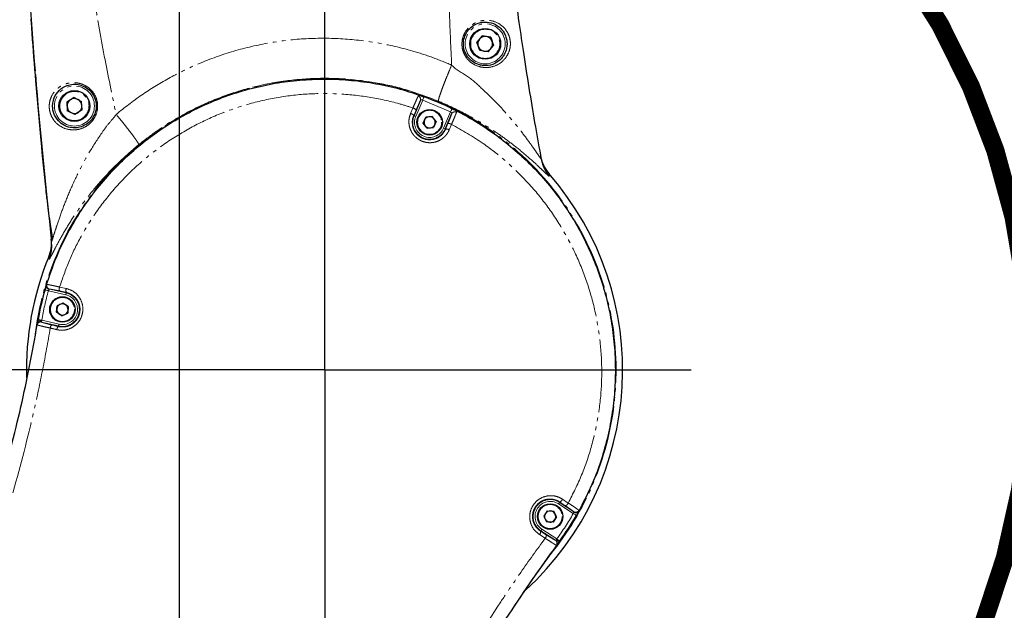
# Model space of a CAD drawing. Header units: millimetres. Extents: x 0 to 7327, y -11399 to -6123.
# Tile 13 of 87: x 2102 to 2373, y -9977 to -9814. Entities that reach past the tile are written whole.
import ezdxf

# ---------------------------------------------------------------- set-up
doc = ezdxf.new("R2010")
doc.units = ezdxf.units.MM
doc.linetypes.add('PHANTOM', pattern=[26.5, 20, -1.5, 1, -1.5, 1, -1.5])
for name, color, linetype, lineweight in [('AM_5', 3, 'Continuous', 25), ('AM_6', 2, 'Continuous', 35), ('AM_8', 1, 'Continuous', 25), ('LineThick', 7, 'Continuous', 30)]:
    doc.layers.add(name, color=color, linetype=linetype, lineweight=lineweight)
doc.styles.add('HHI_Dims', font='simplex.shx', dxfattribs={"width": 0.8, "bigfont": 'whgtxt.shx'})
doc.dimstyles.new('HHI_Standard$0', dxfattribs={"dimtxt": 3.5, "dimasz": 3.5, "dimexe": 1, "dimexo": 1, "dimgap": 1.5, "dimtad": 1, "dimdec": 0, "dimdsep": 46, "dimtxsty": 'HHI_Dims', "dimcen": 0, "dimclrd": 1, "dimclre": 1, "dimclrt": 1, "dimadec": 3, "dimazin": 2, "dimtp": 0.1, "dimtm": 0.1, "dimtfac": 0.65, "dimtdec": 0, "dimtmove": 0, "dimatfit": 3, "dimldrblk": 'OPEN30', "dimfxl": 1, "dimlwd": -1, "dimlwe": -1, "dimarcsym": 1})

# ---------------------------------------------------------------- blocks, each defined once
blk = doc.blocks.new('*D71')
at = {"layer": 'AM_5', "color": 1, "transparency": 16777216}
for p, q in [((2191.07, -9018.9), (3150.44, -9018.9)), ((3145.44, -9036.4), (3145.44, -10339.19)), ((2246.07, -10356.69), (3150.44, -10356.69))]:
    blk.add_line(p, q, dxfattribs=at)
for points in [[(3142.53, -9036.4), (3148.36, -9036.4), (3145.44, -9018.9)], [(3142.53, -10339.19), (3148.36, -10339.19), (3145.44, -10356.69)]]:
    blk.add_solid(points, dxfattribs=at)
at = {"layer": 'Defpoints', "color": 0, "transparency": 16777216}
for p in [(2186.07, -9018.9), (2241.07, -10356.69), (3145.44, -10356.69)]:
    blk.add_point(p, dxfattribs=at)
at = {"layer": 'AM_5', "color": 1, "transparency": 16777216, "insert": (3120.44, -9687.79), "char_height": 35, "attachment_point": 5, "rotation": 90, "style": 'HHI_Dims'}
blk.add_mtext('1338', dxfattribs=at)
blk = doc.blocks.new('_Open30')
at = {"color": 0, "linetype": 'ByBlock', "lineweight": -2}
for p, q in [((-1, 0.268), (0, 0)), ((0, 0), (-1, -0.268)), ((0, 0), (-1, 0))]:
    blk.add_line(p, q, dxfattribs=at)
blk = doc.blocks.new('*D72')
at = {"layer": 'AM_5', "color": 1, "transparency": 16777216}
for p, q in [((3077.86, -9915.69), (3077.86, -10785.07)), ((2146.07, -10402.13), (2146.07, -10785.07)), ((2163.57, -10780.07), (3060.36, -10780.07))]:
    blk.add_line(p, q, dxfattribs=at)
for points in [[(2163.57, -10777.15), (2163.57, -10782.99), (2146.07, -10780.07)], [(3060.36, -10777.15), (3060.36, -10782.99), (3077.86, -10780.07)]]:
    blk.add_solid(points, dxfattribs=at)
at = {"layer": 'Defpoints', "color": 0, "transparency": 16777216}
for p in [(3077.86, -9910.69), (2146.07, -10397.13), (3077.86, -10780.07)]:
    blk.add_point(p, dxfattribs=at)
at = {"layer": 'AM_5', "color": 1, "transparency": 16777216, "insert": (2611.96, -10755.07), "char_height": 35, "attachment_point": 5, "style": 'HHI_Dims'}
blk.add_mtext('932', dxfattribs=at)
blk = doc.blocks.new('*D75')
at = {"layer": 'AM_5', "color": 1, "transparency": 16777216}
for p, q in [((2232.87, -9367.67), (1772.19, -9367.67)), ((1777.19, -9385.17), (1777.19, -10339.19)), ((2046.07, -10356.69), (1772.19, -10356.69))]:
    blk.add_line(p, q, dxfattribs=at)
for points in [[(1774.28, -9385.17), (1780.11, -9385.17), (1777.19, -9367.67)], [(1774.28, -10339.19), (1780.11, -10339.19), (1777.19, -10356.69)]]:
    blk.add_solid(points, dxfattribs=at)
at = {"layer": 'Defpoints', "color": 0, "transparency": 16777216}
for p in [(2237.87, -9367.67), (1777.19, -10356.69), (2051.07, -10356.69)]:
    blk.add_point(p, dxfattribs=at)
at = {"layer": 'AM_5', "color": 1, "transparency": 16777216, "insert": (1752.19, -9862.18), "char_height": 35, "attachment_point": 5, "rotation": 90, "style": 'HHI_Dims'}
blk.add_mtext('989', dxfattribs=at)
blk = doc.blocks.new('*D77')
at = {"layer": 'AM_5', "color": 1, "transparency": 16777216}
for p, q in [((2146.07, -10043.38), (2146.07, -9249.04)), ((2186.07, -9339.79), (2186.07, -9249.04)), ((2128.57, -9254.04), (2111.07, -9254.04)), ((2186.07, -9254.04), (2146.07, -9254.04)), ((2203.57, -9254.04), (2221.07, -9254.04))]:
    blk.add_line(p, q, dxfattribs=at)
for points in [[(2128.57, -9251.12), (2128.57, -9256.95), (2146.07, -9254.04)], [(2203.57, -9251.12), (2203.57, -9256.95), (2186.07, -9254.04)]]:
    blk.add_solid(points, dxfattribs=at)
at = {"layer": 'Defpoints', "color": 0, "transparency": 16777216}
for p in [(2146.07, -9254.04), (2186.07, -9344.79), (2146.07, -10048.38)]:
    blk.add_point(p, dxfattribs=at)
at = {"layer": 'AM_5', "color": 1, "transparency": 16777216, "insert": (2166.07, -9229.04), "char_height": 35, "attachment_point": 5, "style": 'HHI_Dims'}
blk.add_mtext('40', dxfattribs=at)
blk = doc.blocks.new('A$C576E55EB')
at = {"color": 7, "linetype": 'Continuous', "lineweight": 25}
for p, q in [((258.3, 537.92), (256.78, 536.12)), ((260.62, 537.5), (258.3, 537.92)), ((260.62, 537.5), (261.42, 535.28)), ((257.58, 533.9), (256.78, 536.12)), ((259.9, 533.48), (257.58, 533.9)), ((259.9, 533.48), (261.42, 535.28)), ((145.99, 520.96), (144, 519.68)), ((145.99, 520.96), (148.08, 519.88)), ((239.53, 515.94), (241.29, 520.08)), ((144, 519.68), (144.12, 517.32)), ((148.2, 517.52), (146.21, 516.24)), ((148.2, 517.52), (148.08, 519.88)), ((146.21, 516.24), (144.12, 517.32)), ((242.06, 513.89), (242.74, 515.53)), ((244.5, 515.75), (242.74, 515.53)), ((245.57, 514.34), (244.5, 515.75)), ((249.86, 516.44), (248.1, 512.3)), ((243.13, 512.48), (242.06, 513.89)), ((243.13, 512.48), (244.89, 512.71)), ((245.57, 514.34), (244.89, 512.71)), ((274.28, 505.11), (274.34, 504.75)), ((138.01, 468.07), (138.4, 469.4)), ((141.2, 461.87), (141.33, 463.64)), ((142.93, 464.41), (141.33, 463.64)), ((144.39, 463.42), (142.93, 464.41)), ((144.39, 463.42), (144.26, 461.65)), ((142.67, 460.88), (141.2, 461.87)), ((142.67, 460.88), (144.26, 461.65)), ((135.99, 459.17), (136.11, 459.87)), ((276.17, 407.28), (275.19, 405.8)), ((276.17, 407.28), (277.94, 407.18)), ((278.73, 405.59), (277.94, 407.18)), ((275.19, 405.8), (275.98, 404.22)), ((277.75, 404.11), (275.98, 404.22)), ((278.73, 405.59), (277.75, 404.11)), ((279.61, 398.96), (279.19, 398.39))]:
    blk.add_line(p, q, dxfattribs=at)
at = {"color": 8, "linetype": 'PHANTOM', "lineweight": 18}
for p, q in [((241.9, 520.24), (239.99, 515.74)), ((249.55, 516.99), (241.9, 520.24)), ((238.59, 516.56), (239.23, 518.05)), ((240.08, 517.46), (239.44, 515.97)), ((239.53, 515.94), (239.44, 515.97)), ((247.64, 512.49), (249.55, 516.99)), ((247.64, 512.49), (248.1, 512.3)), ((248.1, 512.3), (248.19, 512.26)), ((248.19, 512.26), (248.81, 513.76)), ((249.83, 513.55), (249.2, 512.05)), ((139.15, 476.48), (139.04, 477.14)), ((142.02, 468.82), (143.86, 468.41)), ((143.73, 466.7), (138.97, 467.8)), ((139.24, 468.25), (143.84, 467.18)), ((143.84, 467.18), (143.87, 467.31)), ((141.75, 458.11), (137.07, 459.19)), ((137.1, 459.7), (141.86, 458.6)), ((141.75, 458.11), (141.71, 457.96)), ((283.33, 406.52), (279.23, 409.18)), ((279.5, 409.6), (279.57, 409.71)), ((279.5, 409.6), (283.46, 407.03)), ((281.13, 408.67), (279.57, 409.71)), ((280.37, 410.47), (281.94, 409.42)), ((274.43, 401.79), (274.34, 401.66)), ((278.45, 399.18), (274.43, 401.79)), ((274.7, 402.21), (278.8, 399.55)), ((275.61, 399.74), (274.05, 400.73)), ((278.45, 399.18), (278.45, 399.18))]:
    blk.add_line(p, q, dxfattribs=at)
at = {"color": 8, "linetype": 'PHANTOM', "lineweight": 18, "flags": 128}
for points in [[(242.24, 521.18), (242.23, 521.16), (242.21, 521.11), (242.18, 521.02), (242.14, 520.9), (242.09, 520.76), (242.03, 520.6), (241.96, 520.42), (241.9, 520.24)], [(249.99, 517.89), (249.98, 517.87), (249.95, 517.82), (249.91, 517.74), (249.86, 517.63), (249.79, 517.49), (249.72, 517.34), (249.64, 517.17), (249.55, 516.99)], [(138.01, 468.07), (138.02, 468.07), (138.08, 468.05), (138.17, 468.03), (138.29, 467.99), (138.43, 467.95), (138.6, 467.9), (138.78, 467.85), (138.97, 467.8)], [(143.84, 467.18), (143.84, 467.17), (143.83, 467.14), (143.82, 467.1), (143.81, 467.04), (143.79, 466.96), (143.77, 466.88), (143.75, 466.79), (143.73, 466.7)], [(135.99, 459.17), (136.03, 459.26), (136.1, 459.34), (136.21, 459.4), (136.35, 459.45), (136.51, 459.48), (136.69, 459.49), (136.89, 459.49), (137.08, 459.46)], [(136.11, 459.87), (136.13, 459.87), (136.19, 459.86), (136.28, 459.84), (136.4, 459.82), (136.55, 459.79), (136.72, 459.76), (136.9, 459.73), (137.1, 459.7)], [(141.75, 458.11), (141.75, 458.12), (141.76, 458.15), (141.77, 458.2), (141.78, 458.26), (141.8, 458.33), (141.82, 458.41), (141.84, 458.5), (141.86, 458.6)], [(279.5, 409.6), (279.49, 409.59), (279.47, 409.57), (279.45, 409.53), (279.41, 409.47), (279.37, 409.41), (279.33, 409.34), (279.28, 409.26), (279.23, 409.18)], [(284.19, 406.02), (284.18, 406.03), (284.13, 406.06), (284.05, 406.1), (283.94, 406.17), (283.81, 406.24), (283.66, 406.33), (283.5, 406.42), (283.33, 406.52)], [(274.43, 401.79), (274.43, 401.8), (274.45, 401.83), (274.47, 401.87), (274.51, 401.92), (274.55, 401.98), (274.6, 402.05), (274.65, 402.13), (274.7, 402.21)], [(279.19, 398.39), (279.23, 398.48), (279.23, 398.58), (279.21, 398.7), (279.14, 398.84), (279.05, 398.98), (278.94, 399.12), (278.8, 399.25), (278.64, 399.37)], [(279.61, 398.96), (279.59, 398.97), (279.55, 399), (279.47, 399.06), (279.37, 399.13), (279.25, 399.22), (279.11, 399.32), (278.96, 399.43), (278.8, 399.55)]]:
    blk.add_lwpolyline(points, dxfattribs=at)
at = {"color": 7, "linetype": 'Continuous', "lineweight": 25, "flags": 128}
for points in [[(285.73, 408.8), (284.97, 407.39), (284.19, 406.02)], [(279.19, 398.39), (271.76, 388.02), (267.04, 381.04)]]:
    blk.add_lwpolyline(points, dxfattribs=at)
at = {"color": 8, "linetype": 'PHANTOM', "lineweight": 18}
for centre, radius in [((259.1, 535.7), 5.5), ((259.1, 535.7), 4), ((146.1, 518.6), 5.5), ((146.1, 518.6), 4), ((243.81, 514.12), 3.3), ((142.8, 462.65), 3.3), ((276.96, 405.7), 3.3)]:
    blk.add_circle(centre, radius, dxfattribs=at)
at = {"color": 7, "linetype": 'Continuous', "lineweight": 25}
for centre, radius in [((259.1, 535.7), 4.25), ((146.1, 518.6), 4.25), ((243.81, 514.12), 3.5), ((142.8, 462.65), 3.5), ((276.96, 405.7), 3.5)]:
    blk.add_circle(centre, radius, dxfattribs=at)
for centre, radius, start, end in [((1630.39, 649.18), 1500, 181.48706, 184.62201), ((259.1, 535.7), 2.04, 139.8183, 199.8183), ((259.1, 535.7), 2.04, 79.8183, 139.8183), ((259.1, 535.7), 2.04, 19.8183, 79.8183), ((259.1, 535.7), 2.04, 319.8183, 19.8183), ((259.1, 535.7), 2.04, 199.8183, 259.8183), ((259.1, 535.7), 2.04, 259.8183, 319.8183), ((1630.39, 649.18), 1500, 184.66313, 186.39691), ((146.1, 518.6), 2.04, 122.7679, 182.7679), ((146.1, 518.6), 2.04, 62.7679, 122.7679), ((146.1, 518.6), 2.04, 2.7679, 62.7679), ((146.1, 518.6), 2.04, 182.7679, 242.7679), ((146.1, 518.6), 2.04, 302.7679, 2.7679), ((146.1, 518.6), 2.04, 242.7679, 302.7679), ((243.81, 514.12), 1.54, 157.281, 217.281), ((243.81, 514.12), 1.54, 97.281, 157.281), ((243.81, 514.12), 1.54, 37.281, 97.281), ((243.81, 514.12), 1.54, 337.281, 37.281), ((243.81, 514.12), 1.54, 217.281, 277.281), ((243.81, 514.12), 1.54, 277.281, 337.281), ((284.18, 506.53), 10, 190.2613, 221.1424), ((284.18, 506.53), 10, 199.1492, 221.1424), ((214.9, 446), 82, 312.3835, 41.1424), ((129.79, 480.94), 10, 337.6788, 351.4204), ((129.79, 480.94), 10, 337.665, 351.3358), ((129.79, 480.94), 10, 351.3358, 6.0728), ((214.9, 446), 82, 157.6788, 181.5471), ((214.9, 446), 80, 163.9838, 170.0162), ((142.8, 462.65), 1.54, 115.8323, 175.8323), ((142.8, 462.65), 1.54, 55.8323, 115.8323), ((142.8, 462.65), 1.54, 355.8323, 55.8323), ((142.8, 462.65), 1.54, 175.8323, 235.8323), ((142.8, 462.65), 1.54, 235.8323, 295.8323), ((142.8, 462.65), 1.54, 295.8323, 355.8323), ((136.84, 458.21), 1, 77.0001, 110.0899), ((276.96, 405.7), 1.54, 146.5612, 206.5612), ((276.96, 405.7), 1.54, 86.5612, 146.5612), ((276.96, 405.7), 1.54, 26.5612, 86.5612), ((276.96, 405.7), 1.54, 326.5612, 26.5612), ((276.96, 405.7), 1.54, 206.5612, 266.5612), ((276.96, 405.7), 1.54, 266.5612, 326.5612), ((214.9, 446), 80, 323.9838, 330.0162), ((277.91, 398.34), 1, 323.6185, 57.0189)]:
    blk.add_arc(centre, radius, start, end, dxfattribs=at)
at = {"color": 8, "linetype": 'PHANTOM', "lineweight": 18}
for centre, radius, start, end in [((214.9, 446), 80.21, 90, 174.3378), ((214.9, 446), 80.21, 319.6622, 90), ((240.36, 520.41), 0.985, 340.3347, 71.7749), ((238.86, 516.6), 1.5, 35.1208, 75.6043), ((238.21, 515.1), 1.51, 35.4122, 75.5524), ((243.81, 514.12), 4.66, 157, 337), ((175.46, 364.34), 164.57, 66.9172, 67.0912), ((243.81, 514.12), 4.16, 157, 337), ((250.74, 516.01), 0.985, 62.2262, 153.6636), ((248.41, 510.77), 1.51, 58.4511, 98.5797), ((249.04, 512.28), 1.5, 58.3953, 98.8759), ((139.3, 469.12), 0.944, 168.4454, 260.2887), ((139.48, 469.22), 1, 162.4004, 255.9918), ((143.23, 468.29), 1.32, 156.3077, 205.8601), ((214.9, 446), 79, 163.9838, 170.0162), ((142.8, 462.65), 4.66, 257, 77), ((142.8, 462.65), 4.16, 257, 77), ((145.09, 467.87), 1.34, 156.4644, 204.9936), ((136.84, 458.22), 1, 76.9916, 170.3726), ((136.84, 458.22), 0.999, 110.0618, 170.4076), ((140.6, 457.46), 1.16, 126.0554, 176.1735), ((142.42, 457.02), 1.17, 126.9318, 176.0796), ((276.96, 405.7), 4.66, 57, 237), ((276.96, 405.7), 4.16, 57, 237), ((279.13, 410.98), 1.34, 289.0056, 337.5345), ((280.72, 409.92), 1.32, 288.1393, 337.694), ((214.9, 446), 79, 323.9838, 330.0162), ((283.99, 407.88), 1, 238.0092, 331.5992), ((284.05, 407.68), 0.944, 233.7118, 325.5521), ((273.18, 401.52), 1.17, 317.9206, 7.068), ((274.75, 400.51), 1.16, 317.8283, 7.9421), ((277.91, 398.34), 1, 323.626, 57.0088)]:
    blk.add_arc(centre, radius, start, end, dxfattribs=at)
at = {"color": 7, "linetype": 'Continuous', "lineweight": 25}
for points, knots in [([(258.37, 689.71), (258.37, 689.44), (258.36, 687.67), (258.35, 684.43), (258.35, 680.16), (258.37, 676.38), (258.4, 672.7), (258.45, 668.41), (258.54, 663.31), (258.64, 658.71), (258.76, 654.26), (258.89, 649.98), (259.07, 644.84), (259.28, 639.58), (259.53, 634.2), (259.99, 625.21), (260.79, 612.42), (262.1, 595.77), (263.47, 581.53), (264.74, 569.86), (265.84, 560.58), (267.05, 551.14), (268.33, 541.83), (269.75, 532.18), (271.26, 522.63), (272.85, 513.07), (273.95, 506.97), (274.48, 504.01)], [0, 0, 0, 0, 0.004395, 0.029238, 0.055104, 0.076703, 0.093442, 0.117832, 0.149873, 0.180598, 0.196398, 0.225558, 0.252972, 0.282465, 0.312713, 0.341635, 0.429576, 0.519798, 0.607477, 0.655357, 0.704003, 0.753431, 0.803562, 0.849837, 0.904433, 0.953635, 1, 1, 1, 1]), ([(138.53, 493.19), (138.45, 493.97), (137.87, 499.33), (136.84, 510.09), (135.57, 524.39), (134.68, 535.56), (134.29, 541.25), (134.2, 542.62)], [0, 0, 0, 0, 0.04674, 0.323286, 0.653348, 0.917034, 1, 1, 1, 1]), ([(258.86, 529.7), (259.22, 529.71), (260.48, 529.73), (262.26, 530.44), (263.48, 531.53), (264.32, 532.67), (264.84, 533.71), (265.12, 535.18), (265.09, 536.46), (264.81, 537.68), (264.17, 539.06), (262.91, 540.51), (260.99, 541.56), (259, 541.78), (257.35, 541.49), (255.92, 540.89), (254.45, 539.66), (253.42, 537.95), (252.99, 535.96), (253.25, 533.92), (254.19, 532.05), (255.77, 530.55), (257.47, 529.83), (258.52, 529.74), (258.86, 529.7)], [0, 0, 0, 0, 0.029501, 0.103686, 0.163401, 0.177601, 0.228487, 0.260992, 0.28847, 0.315979, 0.350455, 0.412756, 0.496551, 0.560918, 0.588429, 0.632724, 0.677304, 0.72325, 0.770081, 0.817333, 0.865252, 0.915838, 0.972451, 1, 1, 1, 1]), ([(138.37, 469.31), (139.24, 471.88), (140.97, 477.03), (144.33, 483.91), (148, 490.03), (151.89, 495.45), (156.26, 500.56), (161.06, 505.3), (166.19, 509.58), (171.66, 513.42), (177.5, 516.83), (183.61, 519.73), (189.89, 522.09), (196.36, 523.92), (203.02, 525.21), (209.76, 525.93), (216.48, 526.08), (223.19, 525.67), (229.89, 524.67), (236.47, 523.16), (240.68, 521.7), (242.74, 520.99)], [0, 0, 0, 0, 0.06224, 0.125144, 0.175719, 0.226295, 0.278328, 0.330362, 0.381112, 0.431862, 0.484072, 0.536283, 0.58726, 0.638238, 0.690698, 0.743158, 0.794117, 0.845076, 0.897515, 0.949953, 1, 1, 1, 1]), ([(146.42, 512.61), (146.62, 512.63), (147.45, 512.7), (148.85, 513.15), (150.43, 514.3), (151.57, 515.88), (152.15, 517.78), (152.1, 519.75), (151.42, 521.58), (150.2, 523.13), (148.54, 524.2), (146.64, 524.67), (145.15, 524.57), (143.45, 524.09), (141.81, 523.02), (140.62, 521.3), (140.14, 519.65), (140.07, 518.35), (140.17, 517.58), (140.36, 516.81), (140.66, 515.97), (141.49, 514.62), (142.91, 513.38), (144.69, 512.64), (145.95, 512.62), (146.42, 512.61)], [0, 0, 0, 0, 0.017686, 0.070867, 0.117059, 0.163445, 0.209074, 0.253866, 0.297597, 0.341134, 0.387574, 0.434267, 0.485088, 0.508966, 0.590539, 0.66814, 0.71237, 0.73681, 0.763808, 0.764235, 0.791604, 0.826367, 0.889897, 0.958969, 1, 1, 1, 1]), ([(249.47, 518.12), (251.34, 517.18), (255.26, 515.21), (260.81, 511.62), (266.15, 507.55), (271.13, 503.04), (275.76, 498.08), (279.94, 492.74), (283.63, 487.12), (286.84, 481.21), (289.56, 475), (291.75, 468.57), (293.37, 462.05), (294.44, 455.42), (294.95, 448.66), (294.89, 441.88), (294.26, 435.19), (293.08, 428.57), (291.32, 422.02), (288.74, 414.76), (286.26, 409.94), (284.83, 407.14)], [0, 0, 0, 0, 0.048282, 0.100729, 0.151684, 0.202639, 0.255074, 0.307508, 0.358473, 0.409437, 0.461884, 0.51433, 0.565276, 0.616222, 0.668647, 0.721072, 0.772022, 0.822972, 0.875417, 0.927862, 1, 1, 1, 1]), ([(249.99, 517.89), (250.08, 517.85), (250.33, 517.73), (250.71, 517.53), (251.04, 517.32), (251.24, 517.1), (251.21, 516.95), (251.2, 516.88)], [0, 0, 0, 0, 0.116543, 0.314179, 0.525034, 0.758062, 1, 1, 1, 1]), ([(138.5, 493.39), (138.75, 491.13), (139.18, 487.27), (139.81, 483.52), (140.07, 481.96)], [0, 0, 0, 0, 0.585563, 1, 1, 1, 1]), ([(139.73, 482.06), (139.73, 482.03), (139.74, 481.97), (139.79, 481.54), (139.81, 481.33)], [0, 0, 0, 0, 0.4998543, 1, 1, 1, 1]), ([(138.01, 468.07), (138.05, 468.24), (138.15, 468.57), (138.28, 469.01), (138.34, 469.21), (138.37, 469.31)], [0, 0, 0, 0, 0.3363156, 0.6688199, 1, 1, 1, 1]), ([(110.45, 370.64), (113.39, 377.66), (116.12, 384.75), (119.92, 395.51), (121.13, 399.11), (123.46, 406.35), (124.57, 409.99), (127.75, 420.97), (129.67, 428.36), (132.23, 439.57), (133.03, 443.32), (134.53, 450.84), (135.22, 454.61), (135.86, 458.38)], [0, 0, 0, 0, 0.25, 0.25, 0.375, 0.375, 0.5, 0.5, 0.75, 0.75, 0.875, 0.875, 1, 1, 1, 1]), ([(135.86, 458.38), (135.86, 458.39), (135.86, 458.41), (135.88, 458.49), (135.89, 458.54), (135.92, 458.75), (135.95, 458.94), (135.99, 459.17)], [0, 0, 0, 0, 0.25, 0.25, 0.5, 0.5, 1, 1, 1, 1]), ([(135.99, 459.17), (136.01, 459.28), (136.03, 459.39), (136.07, 459.63), (136.09, 459.75), (136.11, 459.87)], [0, 0, 0, 0, 0.5, 0.5, 1, 1, 1, 1]), ([(284.83, 407.14), (284.8, 407.08), (284.76, 407.01), (284.67, 406.85), (284.61, 406.76), (284.5, 406.56), (284.44, 406.46), (284.32, 406.24), (284.26, 406.13), (284.19, 406.02)], [0, 0, 0, 0, 0.25, 0.25, 0.5, 0.5, 0.75, 0.75, 1, 1, 1, 1]), ([(279.19, 398.39), (279.11, 398.28), (278.94, 398.05), (278.76, 397.81), (278.73, 397.77), (278.71, 397.74)], [0, 0, 0, 0, 0.322131, 0.644539, 1, 1, 1, 1]), ([(279.61, 398.96), (279.51, 398.82), (279.36, 398.62), (279.23, 398.44), (279.19, 398.39)], [0, 0, 0, 0, 0.699398, 1, 1, 1, 1]), ([(278.71, 397.74), (274.14, 391.55), (269.77, 385.25), (261.42, 372.44), (257.44, 365.94), (251.76, 356.03), (249.92, 352.71), (246.32, 346), (244.57, 342.63), (239.47, 332.42), (236.26, 325.52), (233.25, 318.52)], [0, 0, 0, 0, 0.25, 0.25, 0.5, 0.5, 0.625, 0.625, 0.75, 0.75, 1, 1, 1, 1])]:
    blk.add_open_spline(points, degree=3, knots=knots, dxfattribs=at)
at = {"color": 8, "linetype": 'PHANTOM', "lineweight": 18}
for points, knots in [([(140.04, 620.59), (140.55, 617.32), (141.55, 610.75), (143.07, 600.77), (144.58, 590.71), (146.44, 578.76), (148.72, 564.83), (151.46, 548.72), (154.18, 532.46), (156.46, 521.65), (157.59, 516.32)], [0, 0, 0, 0, 0.095047, 0.191412, 0.289187, 0.385089, 0.535462, 0.689282, 0.846593, 1, 1, 1, 1]), ([(249.87, 529.86), (249.65, 534.54), (249.22, 543.83), (248.86, 557.62), (248.75, 571.12), (248.91, 583.17), (249.14, 593.85), (249.49, 603.25), (249.98, 612.51), (250.44, 618.59), (250.67, 621.61)], [0, 0, 0, 0, 0.151434, 0.3011, 0.447499, 0.590671, 0.694068, 0.797588, 0.899529, 1, 1, 1, 1]), ([(259.08, 529.19), (258.7, 529.22), (257.53, 529.32), (255.65, 530.09), (253.9, 531.71), (252.85, 533.74), (252.57, 535.95), (253.05, 538.11), (254.21, 539.96), (255.83, 541.3), (257.42, 541.95), (259.25, 542.27), (261.46, 542.05), (263.6, 540.92), (265, 539.35), (265.71, 537.86), (266.02, 536.54), (266.05, 535.16), (265.72, 533.57), (264.8, 531.74), (263.01, 530.07), (260.87, 529.22), (259.47, 529.2), (259.08, 529.19)], [0, 0, 0, 0, 0.027789, 0.085029, 0.136054, 0.18415, 0.231441, 0.278442, 0.32488, 0.370199, 0.415165, 0.442919, 0.50719, 0.589764, 0.650912, 0.684954, 0.712371, 0.73994, 0.772447, 0.823023, 0.896236, 0.970336, 1, 1, 1, 1]), ([(157.59, 516.31), (159.87, 518.12), (164.45, 521.73), (171.92, 526.29), (180.17, 530.36), (189.27, 533.68), (199.14, 536.05), (209.21, 537.28), (219.33, 537.29), (229.37, 536.16), (237.78, 534.22), (244.6, 532.03), (248.11, 530.58), (249.87, 529.86)], [0, 0, 0, 0, 0.088902, 0.178005, 0.266897, 0.369868, 0.473182, 0.57613, 0.678604, 0.781436, 0.883936, 0.941968, 1, 1, 1, 1]), ([(249.87, 529.86), (249.61, 529.25), (249.1, 528.04), (248.38, 526.26), (247.72, 524.58), (247.16, 523.09), (246.71, 521.82), (246.39, 520.85), (246.21, 520.17), (246.22, 520.01), (246.22, 519.94)], [0, 0, 0, 0, 0.125001, 0.25, 0.375002, 0.5, 0.625, 0.750001, 0.875, 1, 1, 1, 1]), ([(249.87, 529.86), (249.87, 529.86), (251.06, 528.5), (254.46, 526.91), (258.61, 522.99), (262.88, 518.91), (266.61, 514.63), (269.73, 510.7), (271.82, 507.84), (273.2, 505.86), (273.91, 504.81), (274.32, 504.22), (274.46, 504.02), (274.48, 504.01), (274.48, 504.01), (274.48, 504.01)], [0, 0, 0, 0, 0.000002, 0.116204, 0.232626, 0.379862, 0.527206, 0.652266, 0.777049, 0.841148, 0.905066, 0.944428, 0.983729, 0.999999, 1, 1, 1, 1]), ([(246.22, 519.94), (243.42, 521.01), (237.8, 523.15), (228.99, 525.15), (220.03, 526.24), (210.99, 526.29), (201.99, 525.34), (193.18, 523.42), (184.67, 520.52), (176.56, 516.7), (169.58, 512.48), (165.52, 509.32), (163.81, 507.98)], [0, 0, 0, 0, 0.102942, 0.206208, 0.309145, 0.412121, 0.51543, 0.618407, 0.720708, 0.823331, 0.925636, 1, 1, 1, 1]), ([(146.16, 512.04), (145.64, 512.05), (144.25, 512.07), (142.28, 512.86), (140.71, 514.21), (139.79, 515.68), (139.32, 516.97), (139.14, 518.24), (139.22, 519.65), (139.75, 521.45), (140.83, 522.95), (142.27, 524.06), (143.41, 524.61), (144.8, 525), (146.46, 525.11), (148.56, 524.6), (150.39, 523.45), (151.75, 521.78), (152.49, 519.8), (152.54, 517.66), (151.88, 515.6), (150.6, 513.86), (148.84, 512.63), (147.29, 512.13), (146.39, 512.06), (146.16, 512.04)], [0, 0, 0, 0, 0.040915, 0.109427, 0.172378, 0.207024, 0.234485, 0.262016, 0.286365, 0.329994, 0.406188, 0.446676, 0.487124, 0.51096, 0.562097, 0.609463, 0.656607, 0.700572, 0.744508, 0.789458, 0.835369, 0.882195, 0.930523, 0.982298, 1, 1, 1, 1]), ([(239.23, 518.05), (237.98, 518.45), (234.03, 519.71), (227.16, 521.19), (218.65, 522.1), (210.09, 522.05), (201.57, 521.02), (193.22, 519.06), (185.14, 516.2), (177.46, 512.46), (170.24, 507.9), (163.58, 502.6), (157.58, 496.58), (152.3, 489.96), (147.95, 483.03), (144.47, 475.97), (142.84, 471.2), (142.02, 468.82)], [0, 0, 0, 0, 0.032371, 0.102716, 0.173285, 0.243633, 0.314159, 0.384906, 0.455434, 0.525592, 0.595967, 0.666122, 0.735779, 0.805655, 0.875302, 0.937652, 1, 1, 1, 1]), ([(239.23, 518.05), (239.44, 518.55), (239.85, 519.54), (240.36, 520.7), (240.57, 521.14), (240.67, 521.35)], [0, 0, 0, 0, 0.3471391, 0.6943285, 1, 1, 1, 1]), ([(241.29, 520.08), (241.2, 519.92), (241.03, 519.57), (240.6, 518.65), (240.26, 517.86), (240.08, 517.46)], [0, 0, 0, 0, 0.305598, 0.652802, 1, 1, 1, 1]), ([(240.67, 521.35), (240.7, 521.43), (240.76, 521.48), (240.93, 521.53), (241.03, 521.54), (241.3, 521.5), (241.46, 521.45), (241.73, 521.36), (241.83, 521.33), (242.03, 521.26), (242.13, 521.22), (242.24, 521.18)], [0, 0, 0, 0, 0.25, 0.25, 0.5, 0.5, 0.75, 0.75, 0.875, 0.875, 1, 1, 1, 1]), ([(241.9, 520.24), (241.84, 520.26), (241.73, 520.28), (241.58, 520.31), (241.44, 520.28), (241.35, 520.2), (241.31, 520.12), (241.29, 520.08)], [0, 0, 0, 0, 0.193404, 0.389715, 0.596424, 0.827726, 1, 1, 1, 1]), ([(276.74, 499.27), (276.72, 499.26), (276.66, 499.25), (276.17, 499.68), (275.33, 500.48), (273.77, 501.97), (271.32, 504.23), (268.03, 507.01), (264.55, 509.66), (261.03, 512.1), (257.39, 514.37), (253.69, 516.42), (250.06, 518.26), (247.5, 519.38), (246.22, 519.94)], [0, 0, 0, 0, 0.055207, 0.110452, 0.17886, 0.247346, 0.369509, 0.491839, 0.585129, 0.678671, 0.771841, 0.847866, 0.924134, 1, 1, 1, 1]), ([(139.81, 481.33), (139.81, 481.33), (139.81, 481.33), (139.9, 481.47), (140.17, 482.33), (140.58, 483.62), (141.42, 486.23), (142.73, 490.02), (144.7, 495.01), (147.16, 500.37), (150.1, 505.85), (153.01, 510.32), (155.46, 513.81), (156.99, 515.4), (157.59, 516.32), (157.59, 516.32)], [0, 0, 0, 0, 0.0000012, 0.0624783, 0.0906293, 0.154455, 0.220554, 0.3432907, 0.4686067, 0.6042796, 0.7417804, 0.8692284, 0.9346271, 0.9999986, 1, 1, 1, 1]), ([(157.59, 516.32), (158, 515.81), (158.83, 514.8), (160.01, 513.32), (161.1, 511.93), (162.05, 510.68), (162.82, 509.62), (163.39, 508.79), (163.75, 508.21), (163.79, 508.06), (163.81, 507.98)], [0, 0, 0, 0, 0.125, 0.250001, 0.375001, 0.500001, 0.625, 0.75, 0.875, 1, 1, 1, 1]), ([(249.2, 512.05), (249.06, 511.7), (248.88, 511.38), (248.57, 510.91), (248.46, 510.76), (248.22, 510.47), (248.09, 510.33), (247.69, 509.93), (247.4, 509.69), (246.78, 509.27), (246.44, 509.09), (245.74, 508.8), (245.38, 508.69), (244.82, 508.58), (244.63, 508.55), (244.25, 508.52), (244.06, 508.51), (243.49, 508.51), (243.11, 508.55), (242.35, 508.7), (241.98, 508.81), (241.46, 509.04), (241.29, 509.12), (240.95, 509.31), (240.78, 509.41), (240.31, 509.73), (240.02, 509.98), (239.62, 510.39), (239.49, 510.53), (239.25, 510.83), (239.14, 510.99), (238.83, 511.46), (238.66, 511.8), (238.38, 512.51), (238.27, 512.87), (238.14, 513.61), (238.11, 513.99), (238.12, 514.75), (238.16, 515.12), (238.32, 515.85), (238.44, 516.21), (238.59, 516.56)], [0, 0, 0, 0, 0.0625, 0.0625, 0.09375, 0.09375, 0.125, 0.125, 0.1875, 0.1875, 0.25, 0.25, 0.3125, 0.3125, 0.34375, 0.34375, 0.375, 0.375, 0.4375, 0.4375, 0.5, 0.5, 0.53125, 0.53125, 0.5625, 0.5625, 0.625, 0.625, 0.65625, 0.65625, 0.6875, 0.6875, 0.75, 0.75, 0.8125, 0.8125, 0.875, 0.875, 0.9375, 0.9375, 1, 1, 1, 1]), ([(239.44, 515.97), (239.37, 515.79), (239.1, 515.12), (238.96, 513.85), (239.3, 512.28), (240.13, 510.92), (241.36, 509.9), (242.87, 509.32), (244.51, 509.28), (246.08, 509.81), (247.41, 510.81), (247.93, 511.78), (248.19, 512.26)], [0, 0, 0, 0, 0.0394836, 0.1479457, 0.2538406, 0.3575529, 0.4604473, 0.5642953, 0.6704997, 0.7793496, 0.8896162, 1, 1, 1, 1]), ([(248.81, 513.76), (248.96, 514.11), (249.27, 514.86), (249.65, 515.84), (249.79, 516.24), (249.86, 516.44)], [0, 0, 0, 0, 0.307156, 0.653558, 1, 1, 1, 1]), ([(249.86, 516.44), (249.88, 516.5), (249.91, 516.6), (249.87, 516.74), (249.77, 516.85), (249.66, 516.93), (249.58, 516.98), (249.55, 516.99)], [0, 0, 0, 0, 0.264643, 0.4916212, 0.6907818, 0.883662, 1, 1, 1, 1]), ([(251.2, 516.88), (251.11, 516.63), (250.92, 516.13), (250.42, 514.92), (250.01, 513.99), (249.83, 513.55)], [0, 0, 0, 0, 0.346513, 0.692903, 1, 1, 1, 1]), ([(281.94, 409.42), (283.24, 411.98), (285.81, 417.06), (288.52, 425.18), (290.36, 433.51), (291.24, 442.02), (291.14, 450.57), (290.09, 459.07), (288.11, 467.41), (285.2, 475.48), (281.42, 483.18), (276.82, 490.42), (271.43, 497.09), (265.33, 503.1), (258.21, 508.8), (252.78, 511.88), (249.83, 513.55)], [0, 0, 0, 0, 0.0707819, 0.1409206, 0.2112952, 0.2814421, 0.3518431, 0.4224693, 0.4928768, 0.5634229, 0.6341891, 0.7047348, 0.7751405, 0.845767, 0.916169, 1, 1, 1, 1]), ([(163.81, 507.98), (162.68, 507.03), (160.43, 505.13), (157.31, 502.15), (155.1, 499.85), (152.39, 496.86), (149.36, 493.18), (145.93, 488.35), (143.19, 483.89), (141.37, 480.58), (140.22, 478.34), (139.59, 477.13), (139.23, 476.49), (139.18, 476.48), (139.15, 476.48)], [0, 0, 0, 0, 0.076152, 0.152689, 0.229004, 0.251171, 0.380144, 0.50922, 0.63069, 0.751963, 0.822308, 0.892533, 0.946286, 1, 1, 1, 1]), ([(274.48, 504.01), (274.7, 503.14), (275.13, 501.41), (276.21, 499.98), (276.74, 499.27)], [0, 0, 0, 0, 0.500006, 1, 1, 1, 1]), ([(276.65, 499.95), (276.66, 499.92), (276.66, 499.87), (276.72, 499.47), (276.74, 499.27)], [0, 0, 0, 0, 0.49988, 1, 1, 1, 1]), ([(139.81, 481.33), (139.85, 480.5), (139.93, 478.84), (139.41, 477.27), (139.15, 476.48)], [0, 0, 0, 0, 0.500004, 1, 1, 1, 1]), ([(138.37, 469.31), (138.39, 469.36), (138.43, 469.49), (138.49, 469.51), (138.53, 469.52)], [0, 0, 0, 0, 0.369942, 1, 1, 1, 1]), ([(138.53, 469.52), (138.62, 469.52), (138.77, 469.5), (139.07, 469.45), (139.19, 469.42), (139.45, 469.38), (139.59, 469.35), (139.9, 469.29), (140.06, 469.25), (140.41, 469.18), (140.59, 469.14), (140.98, 469.06), (141.17, 469.01), (141.59, 468.92), (141.8, 468.87), (142.02, 468.82)], [0, 0, 0, 0, 0.25, 0.25, 0.375, 0.375, 0.5, 0.5, 0.625, 0.625, 0.75, 0.75, 0.875, 0.875, 1, 1, 1, 1]), ([(139.14, 468.19), (139.12, 468.16), (139.09, 468.1), (139.03, 467.96), (138.99, 467.85), (138.97, 467.8)], [0, 0, 0, 0, 0.331451, 0.664165, 1, 1, 1, 1]), ([(142.04, 467.71), (141.69, 467.79), (141.36, 467.86), (140.74, 467.99), (140.46, 468.04), (140.09, 468.11), (139.98, 468.14), (139.77, 468.17), (139.68, 468.19), (139.43, 468.23), (139.31, 468.24), (139.24, 468.25)], [0, 0, 0, 0, 0.25, 0.25, 0.5, 0.5, 0.625, 0.625, 0.75, 0.75, 1, 1, 1, 1]), ([(143.86, 468.41), (144.5, 468.2), (145.8, 467.77), (147.31, 466.34), (148.27, 464.53), (148.53, 462.51), (148.11, 460.56), (147.1, 458.89), (145.62, 457.66), (143.83, 456.96), (142.31, 456.88), (141.47, 457.06), (141.25, 457.1)], [0, 0, 0, 0, 0.112708, 0.225385, 0.337084, 0.445628, 0.550437, 0.65251, 0.753827, 0.856548, 0.962351, 1, 1, 1, 1]), ([(141.71, 457.96), (142.02, 457.89), (142.33, 457.84), (142.95, 457.82), (143.26, 457.83), (143.88, 457.93), (144.19, 458.01), (144.78, 458.22), (145.07, 458.36), (145.62, 458.7), (145.88, 458.89), (146.35, 459.33), (146.57, 459.58), (146.94, 460.1), (147.1, 460.39), (147.3, 460.83), (147.36, 460.99), (147.46, 461.29), (147.54, 461.61), (147.59, 461.92), (147.63, 462.24), (147.64, 462.41), (147.65, 462.89), (147.62, 463.21), (147.5, 463.83), (147.41, 464.14), (147.17, 464.72), (147.02, 465), (146.68, 465.52), (146.48, 465.76), (146.05, 466.2), (145.81, 466.4), (145.3, 466.75), (145.03, 466.9), (144.47, 467.14), (144.18, 467.24), (143.87, 467.31)], [0, 0, 0, 0, 0.0625, 0.0625, 0.125, 0.125, 0.1875, 0.1875, 0.25, 0.25, 0.3125, 0.3125, 0.375, 0.375, 0.4375, 0.4375, 0.46875, 0.46875, 0.5, 0.53125, 0.53125, 0.5625, 0.5625, 0.625, 0.625, 0.6875, 0.6875, 0.75, 0.75, 0.8125, 0.8125, 0.875, 0.875, 0.9375, 0.9375, 1, 1, 1, 1]), ([(139.45, 457.54), (138.93, 457.65), (138.45, 457.76), (137.57, 457.96), (137.18, 458.05), (136.7, 458.16), (136.55, 458.2), (136.31, 458.26), (136.2, 458.28), (136.03, 458.33), (135.97, 458.35), (135.88, 458.37), (135.86, 458.38), (135.86, 458.38)], [0, 0, 0, 0, 0.25, 0.25, 0.5, 0.5, 0.625, 0.625, 0.75, 0.75, 0.875, 0.875, 1, 1, 1, 1]), ([(137.08, 459.46), (137.08, 459.44), (137.08, 459.37), (137.07, 459.27), (137.07, 459.2), (137.07, 459.19), (137.07, 459.19)], [0, 0, 0, 0, 0.148353, 0.470477, 0.791164, 1, 1, 1, 1]), ([(137.07, 459.19), (137.07, 459.18), (137.09, 459.17), (137.15, 459.14), (137.2, 459.12), (137.34, 459.07), (137.42, 459.05), (137.62, 458.99), (137.73, 458.96), (138.11, 458.85), (138.42, 458.77), (139.13, 458.59), (139.51, 458.49), (139.92, 458.39)], [0, 0, 0, 0, 0.125, 0.125, 0.25, 0.25, 0.375, 0.375, 0.5, 0.5, 0.75, 0.75, 1, 1, 1, 1]), ([(139.45, 457.54), (138.81, 453.74), (138.11, 449.94), (136.62, 442.38), (135.82, 438.6), (133.26, 427.32), (131.35, 419.88), (128.18, 408.83), (127.07, 405.16), (124.75, 397.87), (123.53, 394.24), (119.73, 383.42), (116.99, 376.28), (114.03, 369.23)], [0, 0, 0, 0, 0.125, 0.125, 0.25, 0.25, 0.5, 0.5, 0.625, 0.625, 0.75, 0.75, 1, 1, 1, 1]), ([(274.05, 400.73), (273.52, 401.14), (272.47, 401.96), (271.54, 403.79), (271.24, 405.77), (271.62, 407.71), (272.59, 409.38), (274.03, 410.65), (275.83, 411.39), (277.79, 411.51), (279.34, 411.09), (280.14, 410.6), (280.37, 410.47)], [0, 0, 0, 0, 0.109945, 0.219938, 0.326879, 0.430208, 0.531598, 0.633264, 0.737169, 0.844489, 0.955207, 1, 1, 1, 1]), ([(279.57, 409.71), (279.31, 409.88), (279.03, 410.03), (278.46, 410.26), (278.17, 410.35), (277.57, 410.48), (277.25, 410.51), (276.64, 410.51), (276.33, 410.49), (275.71, 410.37), (275.41, 410.28), (274.83, 410.05), (274.54, 409.9), (274.01, 409.55), (273.76, 409.35), (273.3, 408.89), (273.1, 408.64), (272.74, 408.1), (272.59, 407.82), (272.34, 407.21), (272.25, 406.9), (272.16, 406.42), (272.14, 406.26), (272.12, 405.94), (272.11, 405.78), (272.12, 405.29), (272.16, 404.97), (272.3, 404.35), (272.4, 404.04), (272.66, 403.47), (272.82, 403.19), (273.09, 402.81), (273.19, 402.69), (273.39, 402.45), (273.5, 402.34), (273.84, 402.02), (274.08, 401.83), (274.34, 401.66)], [0, 0, 0, 0, 0.0625, 0.0625, 0.125, 0.125, 0.1875, 0.1875, 0.25, 0.25, 0.3125, 0.3125, 0.375, 0.375, 0.4375, 0.4375, 0.5, 0.5, 0.5625, 0.5625, 0.625, 0.625, 0.65625, 0.65625, 0.6875, 0.6875, 0.75, 0.75, 0.8125, 0.8125, 0.875, 0.875, 0.90625, 0.90625, 0.9375, 0.9375, 1, 1, 1, 1]), ([(281.94, 409.42), (282.32, 409.18), (282.67, 408.95), (283.16, 408.63), (283.32, 408.52), (283.61, 408.32), (283.75, 408.23), (284.13, 407.96), (284.35, 407.81), (284.6, 407.62), (284.67, 407.57), (284.79, 407.47), (284.84, 407.43), (284.87, 407.4)], [0, 0, 0, 0, 0.25, 0.25, 0.375, 0.375, 0.5, 0.5, 0.75, 0.75, 0.875, 0.875, 1, 1, 1, 1]), ([(283.46, 407.03), (283.44, 407.05), (283.35, 407.13), (282.97, 407.41), (282.18, 407.97), (281.48, 408.44), (281.13, 408.67)], [0, 0, 0, 0, 0.084399, 0.389205, 0.694618, 1, 1, 1, 1]), ([(284.87, 407.4), (284.89, 407.38), (284.9, 407.35), (284.89, 407.26), (284.87, 407.21), (284.83, 407.14)], [0, 0, 0, 0, 0.5, 0.5, 1, 1, 1, 1]), ([(229.74, 320.11), (232.77, 327.14), (235.99, 334.07), (241.14, 344.32), (242.9, 347.72), (246.53, 354.45), (248.4, 357.8), (254.15, 367.76), (258.17, 374.3), (263.46, 382.37), (264.53, 383.97), (266.69, 387.17), (267.78, 388.76), (271.08, 393.51), (273.32, 396.64), (275.61, 399.74)], [0, 0, 0, 0, 0.25, 0.25, 0.375, 0.375, 0.5, 0.5, 0.75, 0.75, 0.8125, 0.8125, 0.875, 0.875, 1, 1, 1, 1]), ([(278.71, 397.74), (278.66, 397.77), (278.56, 397.82), (277.81, 398.3), (276.8, 398.95), (275.98, 399.49), (275.61, 399.74)], [0, 0, 0, 0, 0.261099, 0.522112, 0.783612, 1, 1, 1, 1]), ([(275.9, 400.67), (276.2, 400.48), (276.86, 400.06), (277.69, 399.56), (278.31, 399.21), (278.4, 399.19), (278.45, 399.18)], [0, 0, 0, 0, 0.216227, 0.477733, 0.738855, 1, 1, 1, 1]), ([(278.45, 399.18), (278.45, 399.18), (278.46, 399.18), (278.48, 399.2), (278.54, 399.27), (278.61, 399.34), (278.64, 399.37)], [0, 0, 0, 0, 0.033599, 0.354173, 0.676318, 1, 1, 1, 1]), ([(278.64, 399.37), (278.65, 399.39), (278.71, 399.44), (278.76, 399.5), (278.8, 399.55)], [0, 0, 0, 0, 0.301008, 1, 1, 1, 1])]:
    blk.add_open_spline(points, degree=3, knots=knots, dxfattribs=at)
at = {"color": 7, "linetype": 'Continuous', "lineweight": 25}
blk.add_open_spline([(242.24, 521.18), (244.88, 520.22), (247.47, 519.13), (249.99, 517.89)], degree=3, dxfattribs=at)
at = {"color": 8, "linetype": 'PHANTOM', "lineweight": 18}
for points in [[(139.24, 468.25), (139.19, 468.25), (139.16, 468.24), (139.14, 468.19)], [(143.87, 467.31), (143.26, 467.44), (142.65, 467.58), (142.04, 467.71)], [(137.07, 459.19), (137.07, 459.19), (137.07, 459.19), (137.07, 459.19)], [(137.1, 459.7), (137.09, 459.61), (137.09, 459.53), (137.08, 459.46)], [(139.92, 458.39), (140.52, 458.25), (141.12, 458.1), (141.71, 457.96)], [(141.25, 457.1), (140.65, 457.25), (140.05, 457.39), (139.45, 457.54)], [(283.33, 406.52), (283.4, 406.68), (283.46, 406.83), (283.49, 406.92)], [(283.49, 406.92), (283.51, 406.96), (283.5, 407), (283.46, 407.03)], [(274.34, 401.66), (274.86, 401.33), (275.38, 401), (275.9, 400.67)]]:
    blk.add_open_spline(points, degree=3, dxfattribs=at)

msp = doc.modelspace()

# ---------------------------------------------------------------- linework, layer by layer
at = {"layer": 'AM_5', "color": 1, "const_width": 5}
msp.add_lwpolyline([(2697.58, -10641.21, 1.647949), (1294.27, -9910.69)], format="xyb", dxfattribs=at)
at = {"layer": 'AM_6', "color": 1, "const_width": 5}
msp.add_lwpolyline([(2053.84, -10052.74, 1.647949), (2145.55, -9720.9)], format="xyb", dxfattribs=at)
at = {"layer": 'AM_8'}
for q in [(2186.07, -9465.69), (2085.32, -9910.69), (2286.81, -9910.69), (2186.07, -10011.44)]:
    msp.add_line((2186.07, -9910.69), q, dxfattribs=at)

# ---------------------------------------------------------------- block references
at = {"layer": 'LineThick', "color": 0}
msp.add_blockref('A$C576E55EB', (1971.07, -10356.69), dxfattribs=at)

# ---------------------------------------------------------------- dimensions: what is measured, and where the dimension line sits
at = {"layer": 'AM_5'}
dim = msp.add_linear_dim(base=(3145.44, -10356.69), p1=(2186.07, -9018.9), p2=(2241.07, -10356.69), angle=90, text='1338', dimstyle='HHI_Standard$0', override={"dimscale": 5, "dimtxt": 7}, dxfattribs=at)
dim.commit()
dim.dimension.update_dxf_attribs({"geometry": '*D71', "text_midpoint": (3120.44, -9687.79)})
dim = msp.add_linear_dim(base=(2146.07, -9254.04), p1=(2186.07, -9344.79), p2=(2146.07, -10048.38), dimstyle='HHI_Standard$0', override={"dimscale": 5, "dimtxt": 7}, dxfattribs=at)
dim.commit()
dim.dimension.update_dxf_attribs({"geometry": '*D77', "text_midpoint": (2166.07, -9254.04), "dimtype": 160})
dim = msp.add_linear_dim(base=(1777.19, -10356.69), p1=(2237.87, -9367.67), p2=(2051.07, -10356.69), angle=90, text='989', dimstyle='HHI_Standard$0', override={"dimscale": 5, "dimtxt": 7}, dxfattribs=at)
dim.commit()
dim.dimension.update_dxf_attribs({"geometry": '*D75', "text_midpoint": (1777.19, -9862.18), "dimtype": 160})
dim = msp.add_linear_dim(base=(3077.86, -10780.07), p1=(2146.07, -10397.13), p2=(3077.86, -9910.69), text='932', dimstyle='HHI_Standard$0', override={"dimscale": 5, "dimtxt": 7}, dxfattribs=at)
dim.commit()
dim.dimension.update_dxf_attribs({"geometry": '*D72', "text_midpoint": (2611.96, -10755.07)})

doc.saveas('drawing.dxf')
